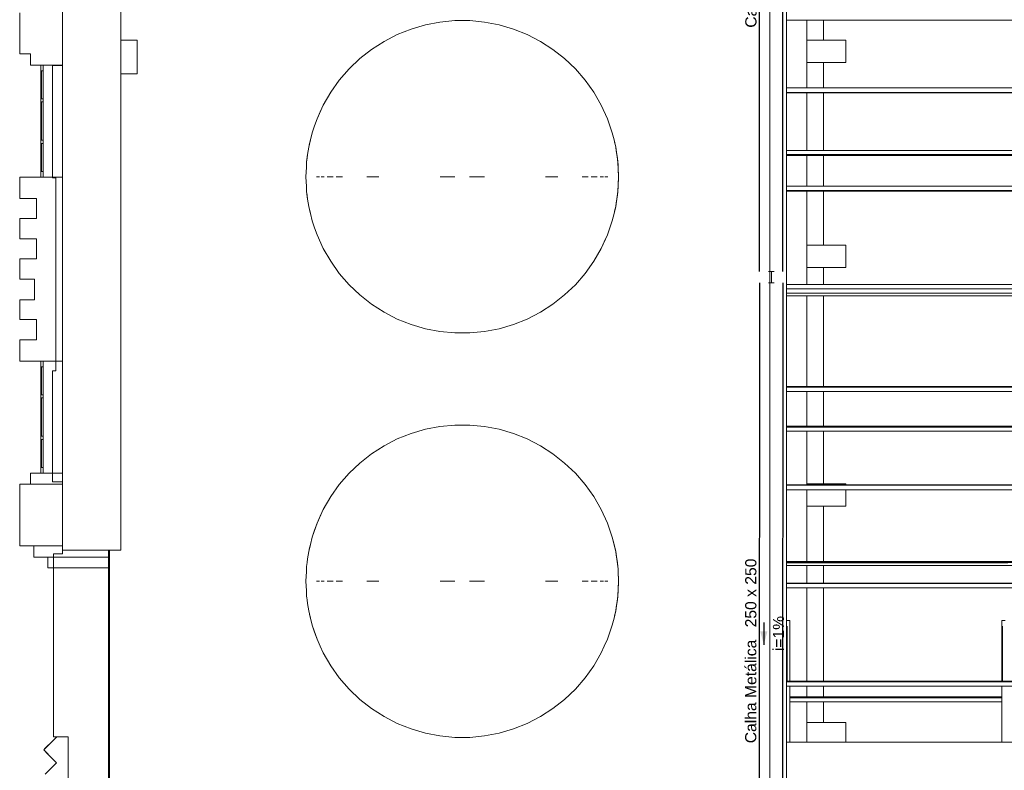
# Model space of a CAD drawing. Header units: millimetres. Extents: x -261 to 187, y -214 to 106.
# Tile 8 of 256: x -218.54 to -209.75, y -207.27 to -200.58. Entities that reach past the tile are written whole.
import ezdxf

# ---------------------------------------------------------------- set-up
doc = ezdxf.new("R2010")
doc.units = ezdxf.units.MM
doc.header["$LTSCALE"] = 0.005
doc.header["$MEASUREMENT"] = 0
doc.linetypes.add('NULL', pattern=[0])
for name, color, linetype, lineweight in [('AP-Condutos', 4, 'Continuous', 25), ('AP-Conexões', 9, 'Continuous', 18), ('AP-Sentido conduto', 9, 'Continuous', 30), ('AP-Textos conduto', 7, 'Continuous', 9), ('IFC-Cobertura-Contorno', 253, 'Continuous', 5), ('IFC-Elemento construtivo genérico-Contorno', 9, 'Continuous', 5), ('IFC-Elemento terminal-Contorno', 9, 'Continuous', 5), ('IFC-Laje-Contorno', 9, 'Continuous', 5), ('IFC-Parede-Contorno', 9, 'Continuous', 5), ('IFC-Pilar-Contorno', 9, 'Continuous', 5), ('IFC-Viga-Contorno', 9, 'Continuous', 5)]:
    doc.layers.add(name, color=color, linetype=linetype, lineweight=lineweight)
doc.styles.add('Arial', font='arial.ttf')

msp = doc.modelspace()

# ---------------------------------------------------------------- hatches: boundary and pattern name
at = {"layer": 'AP-Sentido conduto', "linetype": 'Continuous'}
msp.add_hatch(color=7, dxfattribs=at).paths.add_polyline_path([(-211.8988, -206.1534), (-211.8664, -206.0326), (-211.9311, -206.0326)])

# ---------------------------------------------------------------- linework, layer by layer
at = {"layer": 'AP-Condutos'}
for p, q in [((-211.9376, -202.824), (-211.9376, -196.6853)), ((-211.7295, -202.824), (-211.7295, -196.6853)), ((-211.9376, -202.924), (-211.9399, -209.1756)), ((-211.7295, -202.924), (-211.7318, -209.175))]:
    msp.add_line(p, q, dxfattribs=at)
at = {"layer": 'AP-Conexões'}
for p, q in [((-211.8562, -202.824), (-211.8062, -202.824)), ((-211.8312, -202.874), (-211.8312, -202.824)), ((-211.8062, -202.924), (-211.8562, -202.924)), ((-211.8312, -202.874), (-211.8312, -202.924))]:
    msp.add_line(p, q, dxfattribs=at)
at = {"layer": 'AP-Sentido conduto'}
msp.add_lwpolyline([(-211.8987, -205.9534), (-211.8988, -206.1534)], dxfattribs=at)
at = {"layer": 'IFC-Cobertura-Contorno', "lineweight": 5}
for p, q in [((-211.6963, -200.5808), (-188.6172, -200.5808)), ((-211.6963, -201.1857), (-188.6172, -201.1857)), ((-211.6963, -201.2255), (-211.6963, -201.1857)), ((-211.6963, -201.2255), (-188.6172, -201.2255)), ((-211.6963, -201.2295), (-211.6963, -201.2255)), ((-211.6963, -201.2295), (-188.6172, -201.2295)), ((-211.6963, -201.7793), (-211.6963, -201.7445)), ((-211.6963, -201.7445), (-188.6172, -201.7445)), ((-211.6963, -201.7793), (-188.6172, -201.7793)), ((-211.6963, -201.7883), (-211.6963, -201.7793)), ((-211.6963, -201.7883), (-188.6172, -201.7883)), ((-211.6963, -202.062), (-188.6172, -202.062)), ((-211.6963, -202.1018), (-211.6963, -202.062)), ((-211.6963, -202.1018), (-188.6172, -202.1018)), ((-211.6963, -202.1058), (-211.6963, -202.1018)), ((-211.6963, -202.1058), (-188.6172, -202.1058)), ((-211.6963, -202.9383), (-188.6172, -202.9383)), ((-211.6963, -202.9781), (-211.6963, -202.9383)), ((-211.6963, -202.9781), (-188.6172, -202.9781)), ((-211.6963, -203.0179), (-211.6963, -202.9781)), ((-211.6963, -203.0395), (-211.6963, -203.0179)), ((-211.6963, -203.0179), (-188.6172, -203.0179)), ((-211.6963, -203.0395), (-188.6172, -203.0395)), ((-211.6963, -203.8505), (-188.6172, -203.8505)), ((-211.6963, -203.8545), (-211.6963, -203.8505)), ((-211.6963, -203.8545), (-188.6172, -203.8545)), ((-211.6963, -203.8943), (-211.6963, -203.8545)), ((-211.6963, -203.8943), (-188.6172, -203.8943)), ((-211.6963, -204.2121), (-211.6963, -204.2032)), ((-211.6963, -204.2032), (-188.6172, -204.2032)), ((-211.6963, -204.2121), (-188.6172, -204.2121)), ((-211.6963, -204.2469), (-211.6963, -204.2121)), ((-211.6963, -204.2469), (-188.6172, -204.2469)), ((-211.6963, -204.7268), (-188.6172, -204.7268)), ((-211.6963, -204.7308), (-211.6963, -204.7268)), ((-211.6963, -204.7308), (-188.6172, -204.7308)), ((-211.6963, -204.7706), (-211.6963, -204.7308)), ((-211.6963, -204.7706), (-188.6172, -204.7706)), ((-211.6963, -205.4106), (-188.6172, -205.4106)), ((-211.6963, -205.4183), (-208.5306, -205.4183)), ((-211.6963, -205.4234), (-209.7218, -205.4234)), ((-211.6963, -205.4459), (-188.6172, -205.4459)), ((-211.6963, -205.6031), (-188.6172, -205.6031)), ((-211.6963, -205.6071), (-211.6963, -205.6031)), ((-211.6963, -205.6071), (-188.6172, -205.6071)), ((-211.6963, -205.6469), (-211.6963, -205.6071)), ((-211.6963, -205.6469), (-188.6172, -205.6469)), ((-211.6963, -205.9383), (-211.6819, -205.9383)), ((-211.6913, -206.2563), (-211.6913, -205.9886)), ((-211.6819, -205.9383), (-211.6663, -205.9383)), ((-211.6663, -205.9627), (-211.6663, -205.9383)), ((-211.6663, -205.9886), (-211.6663, -205.9627)), ((-211.6663, -206.4795), (-211.6663, -205.9886)), ((-209.7756, -205.9383), (-209.7611, -205.9383)), ((-209.7756, -206.2225), (-209.7756, -205.9383)), ((-209.7706, -206.2252), (-209.7706, -205.9886)), ((-209.7611, -205.9383), (-209.7456, -205.9383)), ((-211.6913, -206.4795), (-211.6913, -206.1585)), ((-209.7706, -206.4795), (-209.7706, -206.1585)), ((-211.6913, -206.4795), (-211.6913, -206.2563)), ((-209.7756, -206.4795), (-209.7756, -206.2225)), ((-209.7706, -206.4795), (-209.7706, -206.2252)), ((-211.6963, -206.4795), (-188.6172, -206.4795)), ((-211.6963, -206.4835), (-211.6963, -206.4795)), ((-211.6963, -206.4835), (-188.6172, -206.4835)), ((-211.6963, -206.5233), (-211.6963, -206.4835)), ((-211.6963, -206.5233), (-188.6172, -206.5233)), ((-211.6663, -206.8265), (-211.6663, -206.5233)), ((-211.6663, -206.5413), (-211.6663, -206.5233)), ((-209.7756, -206.5413), (-209.7756, -206.5233)), ((-211.6663, -207.0219), (-211.6663, -206.5413)), ((-209.7756, -207.0219), (-209.7756, -206.5413)), ((-211.6663, -206.618), (-209.7756, -206.618)), ((-211.6663, -206.627), (-209.7756, -206.627)), ((-211.6663, -206.6618), (-209.7756, -206.6618)), ((-211.6963, -207.0219), (-196.8407, -207.0219))]:
    msp.add_line(p, q, dxfattribs=at)
at = {"layer": 'IFC-Elemento construtivo genérico-Contorno', "lineweight": 5}
for p, q in [((-218.3495, -200.9818), (-218.3495, -201.0177)), ((-218.3495, -200.9818), (-218.3495, -201.0044)), ((-218.3375, -200.9818), (-218.3295, -200.9818)), ((-218.3346, -200.9818), (-218.3295, -200.9818)), ((-218.3295, -200.9818), (-218.3295, -201.0177)), ((-218.3295, -200.9818), (-218.3295, -201.0044)), ((-218.3495, -201.0044), (-218.3495, -201.0245)), ((-218.3495, -201.0177), (-218.3495, -201.0318)), ((-218.3495, -201.0245), (-218.3495, -201.0318)), ((-218.3495, -201.2818), (-218.3495, -201.0318)), ((-218.3495, -201.0318), (-218.3445, -201.0318)), ((-218.3445, -201.0318), (-218.3295, -201.0318)), ((-218.3445, -201.2818), (-218.3445, -201.0318)), ((-218.3445, -201.0318), (-218.3295, -201.0318)), ((-218.3445, -201.0318), (-218.3295, -201.0318)), ((-218.3295, -201.0044), (-218.3295, -201.0245)), ((-218.3295, -201.0177), (-218.3295, -201.0318)), ((-218.3295, -201.0245), (-218.3295, -201.0318)), ((-218.3295, -201.2818), (-218.3295, -201.0318)), ((-218.3495, -201.2818), (-218.3295, -201.2818)), ((-218.3495, -201.2818), (-218.3445, -201.2818)), ((-218.3495, -201.2988), (-218.3495, -201.2818)), ((-218.3495, -201.2887), (-218.3495, -201.2818)), ((-218.3495, -201.2818), (-218.332, -201.2818)), ((-218.3495, -201.2895), (-218.3495, -201.2887)), ((-218.3495, -201.2916), (-218.3495, -201.2895)), ((-218.3495, -201.3106), (-218.3495, -201.2916)), ((-218.3495, -201.6506), (-218.3495, -201.3106)), ((-218.3495, -201.3106), (-218.3445, -201.3106)), ((-218.3445, -201.3106), (-218.3295, -201.3106)), ((-218.3445, -201.6506), (-218.3445, -201.3106)), ((-218.3445, -201.3106), (-218.3295, -201.3106)), ((-218.3445, -201.3106), (-218.3363, -201.3106)), ((-218.3363, -201.3106), (-218.3295, -201.3106)), ((-218.332, -201.2818), (-218.3295, -201.2818)), ((-218.3295, -201.2887), (-218.3295, -201.2818)), ((-218.3295, -201.2988), (-218.3295, -201.2818)), ((-218.3295, -201.2895), (-218.3295, -201.2887)), ((-218.3295, -201.2916), (-218.3295, -201.2895)), ((-218.3295, -201.3106), (-218.3295, -201.2916)), ((-218.3295, -201.6506), (-218.3295, -201.3106)), ((-218.3295, -201.6506), (-218.3295, -201.3106)), ((-218.3495, -201.6506), (-218.3445, -201.6506)), ((-218.3495, -201.6712), (-218.3495, -201.6506)), ((-218.3495, -201.6506), (-218.3428, -201.6506)), ((-218.3495, -201.6818), (-218.3495, -201.6634)), ((-218.3495, -201.6735), (-218.3495, -201.6712)), ((-218.3495, -201.6744), (-218.3495, -201.6735)), ((-218.3495, -201.6818), (-218.3495, -201.6744)), ((-218.3495, -201.9318), (-218.3495, -201.6818)), ((-218.3495, -201.6818), (-218.3445, -201.6818)), ((-218.3445, -201.6506), (-218.3295, -201.6506)), ((-218.3445, -201.6818), (-218.3295, -201.6818)), ((-218.3445, -201.9318), (-218.3445, -201.6818)), ((-218.3445, -201.6818), (-218.3295, -201.6818)), ((-218.3445, -201.6818), (-218.3295, -201.6818)), ((-218.3428, -201.6506), (-218.3295, -201.6506)), ((-218.3295, -201.6712), (-218.3295, -201.6506)), ((-218.3295, -201.6818), (-218.3295, -201.6634)), ((-218.3295, -201.6735), (-218.3295, -201.6712)), ((-218.3295, -201.6744), (-218.3295, -201.6735)), ((-218.3295, -201.6818), (-218.3295, -201.6744)), ((-218.3295, -201.9318), (-218.3295, -201.6818)), ((-218.3295, -201.9318), (-218.3295, -201.6818)), ((-218.3495, -201.9318), (-218.3295, -201.9318)), ((-218.3495, -201.9318), (-218.3445, -201.9318)), ((-218.3495, -201.9441), (-218.3495, -201.9318)), ((-218.3495, -201.9318), (-218.332, -201.9318)), ((-218.3495, -201.9818), (-218.3495, -201.9418)), ((-218.3495, -201.9566), (-218.3495, -201.9441)), ((-218.3495, -201.9566), (-218.3495, -201.9441)), ((-218.3495, -201.9818), (-218.3495, -201.9566)), ((-218.332, -201.9318), (-218.3295, -201.9318)), ((-218.3295, -201.948), (-218.3295, -201.9318)), ((-218.3295, -201.9533), (-218.3295, -201.9365)), ((-218.3295, -201.9533), (-218.3295, -201.948)), ((-218.3295, -201.9818), (-218.3295, -201.9516)), ((-218.3295, -201.9818), (-218.3295, -201.9533)), ((-218.3495, -201.9818), (-218.3422, -201.9818)), ((-218.3495, -203.6226), (-218.3495, -203.6584)), ((-218.3495, -203.6226), (-218.3495, -203.6452)), ((-218.3495, -203.6226), (-218.3375, -203.6226)), ((-218.3495, -203.6226), (-218.342, -203.6226)), ((-218.342, -203.6226), (-218.3346, -203.6226)), ((-218.3375, -203.6226), (-218.3295, -203.6226)), ((-218.3346, -203.6226), (-218.3295, -203.6226)), ((-218.3295, -203.6226), (-218.3295, -203.6584)), ((-218.3295, -203.6226), (-218.3295, -203.6452)), ((-218.3495, -203.6452), (-218.3495, -203.6653)), ((-218.3495, -203.6584), (-218.3495, -203.6726)), ((-218.3495, -203.6653), (-218.3495, -203.6726)), ((-218.3495, -203.9226), (-218.3495, -203.6726)), ((-218.3495, -203.6726), (-218.3445, -203.6726)), ((-218.3445, -203.6726), (-218.3295, -203.6726)), ((-218.3445, -203.9226), (-218.3445, -203.6726)), ((-218.3445, -203.6726), (-218.3295, -203.6726)), ((-218.3445, -203.6726), (-218.3295, -203.6726)), ((-218.3295, -203.6452), (-218.3295, -203.6653)), ((-218.3295, -203.6584), (-218.3295, -203.6726)), ((-218.3295, -203.6653), (-218.3295, -203.6726)), ((-218.3295, -203.9226), (-218.3295, -203.6726)), ((-218.3495, -203.9226), (-218.3295, -203.9226)), ((-218.3495, -203.9226), (-218.3445, -203.9226)), ((-218.3495, -203.9396), (-218.3495, -203.9226)), ((-218.3495, -203.9294), (-218.3495, -203.9226)), ((-218.3495, -203.9226), (-218.332, -203.9226)), ((-218.3495, -203.9302), (-218.3495, -203.9294)), ((-218.3495, -203.9324), (-218.3495, -203.9302)), ((-218.3495, -203.9514), (-218.3495, -203.9324)), ((-218.3495, -204.2914), (-218.3495, -203.9514)), ((-218.3495, -203.9514), (-218.3445, -203.9514)), ((-218.3445, -203.9514), (-218.3295, -203.9514)), ((-218.3445, -204.2914), (-218.3445, -203.9514)), ((-218.3445, -203.9514), (-218.3295, -203.9514)), ((-218.3445, -203.9514), (-218.3363, -203.9514)), ((-218.3363, -203.9514), (-218.3295, -203.9514)), ((-218.332, -203.9226), (-218.3295, -203.9226)), ((-218.3295, -203.9294), (-218.3295, -203.9226)), ((-218.3295, -203.9396), (-218.3295, -203.9226)), ((-218.3295, -203.9302), (-218.3295, -203.9294)), ((-218.3295, -203.9324), (-218.3295, -203.9302)), ((-218.3295, -203.9514), (-218.3295, -203.9324)), ((-218.3295, -204.2914), (-218.3295, -203.9514)), ((-218.3295, -204.2914), (-218.3295, -203.9514)), ((-218.3495, -204.2914), (-218.3445, -204.2914)), ((-218.3495, -204.312), (-218.3495, -204.2914)), ((-218.3495, -204.3226), (-218.3495, -204.3041)), ((-218.3495, -204.3143), (-218.3495, -204.312)), ((-218.3495, -204.3151), (-218.3495, -204.3143)), ((-218.3495, -204.3226), (-218.3495, -204.3151)), ((-218.3495, -204.5726), (-218.3495, -204.3226)), ((-218.3495, -204.3226), (-218.3445, -204.3226)), ((-218.3445, -204.2914), (-218.3295, -204.2914)), ((-218.3445, -204.2914), (-218.3428, -204.2914)), ((-218.3445, -204.3226), (-218.3295, -204.3226)), ((-218.3445, -204.5726), (-218.3445, -204.3226)), ((-218.3445, -204.3226), (-218.3295, -204.3226)), ((-218.3445, -204.3226), (-218.3295, -204.3226)), ((-218.3428, -204.2914), (-218.3295, -204.2914)), ((-218.3295, -204.312), (-218.3295, -204.2914)), ((-218.3295, -204.3226), (-218.3295, -204.3041)), ((-218.3295, -204.3143), (-218.3295, -204.312)), ((-218.3295, -204.3151), (-218.3295, -204.3143)), ((-218.3295, -204.3226), (-218.3295, -204.3151)), ((-218.3295, -204.5726), (-218.3295, -204.3226)), ((-218.3295, -204.5726), (-218.3295, -204.3226)), ((-218.3495, -204.5726), (-218.3295, -204.5726)), ((-218.3495, -204.5726), (-218.3445, -204.5726)), ((-218.3495, -204.5848), (-218.3495, -204.5726)), ((-218.3495, -204.5726), (-218.332, -204.5726)), ((-218.3495, -204.6222), (-218.3495, -204.5826)), ((-218.3495, -204.5973), (-218.3495, -204.5848)), ((-218.3495, -204.5973), (-218.3495, -204.5848)), ((-218.332, -204.5726), (-218.3295, -204.5726)), ((-218.3295, -204.5887), (-218.3295, -204.5726)), ((-218.3295, -204.594), (-218.3295, -204.5773)), ((-218.3295, -204.594), (-218.3295, -204.5887)), ((-218.3295, -204.6222), (-218.3295, -204.5924)), ((-218.3295, -204.6226), (-218.3295, -204.594)), ((-218.3495, -204.6226), (-218.3495, -204.5973)), ((-218.3495, -204.6226), (-218.3422, -204.6226)), ((-218.3422, -204.6226), (-218.3371, -204.6226)), ((-218.3371, -204.6226), (-218.3295, -204.6226)), ((-218.3101, -207.077), (-218.2428, -207.0098)), ((-218.2909, -207.0579), (-218.2428, -207.0098)), ((-218.2428, -207.0098), (-218.2078, -206.9747)), ((-218.2078, -206.9747), (-218.1955, -206.9747)), ((-218.136, -206.9747), (-218.105, -206.9747)), ((-218.324, -207.091), (-218.2909, -207.0579)), ((-218.324, -207.091), (-218.3101, -207.077)), ((-218.324, -207.091), (-218.2419, -207.1731)), ((-218.324, -207.091), (-218.2894, -207.1256)), ((-218.2894, -207.1256), (-218.223, -207.192)), ((-218.2438, -207.2403), (-218.2092, -207.2057)), ((-218.2419, -207.1731), (-218.2092, -207.2057)), ((-218.223, -207.192), (-218.2092, -207.2057)), ((-218.3102, -207.3067), (-218.2438, -207.2403))]:
    msp.add_line(p, q, dxfattribs=at)
at = {"layer": 'IFC-Elemento terminal-Contorno', "lineweight": 5}
for p, q in [((-215.0459, -200.6602), (-214.9186, -200.6227)), ((-214.9186, -200.6227), (-214.7882, -200.5976)), ((-214.7882, -200.5976), (-214.6561, -200.585)), ((-214.6561, -200.585), (-214.5233, -200.585)), ((-214.5233, -200.585), (-214.3912, -200.5976)), ((-214.3912, -200.5976), (-214.2608, -200.6227)), ((-214.2608, -200.6227), (-214.1334, -200.6602)), ((-215.2872, -200.7703), (-215.1692, -200.7095)), ((-215.1692, -200.7095), (-215.0459, -200.6602)), ((-214.1334, -200.6602), (-214.0102, -200.7095)), ((-214.0102, -200.7095), (-213.8922, -200.7703)), ((-215.3989, -200.8421), (-215.2872, -200.7703)), ((-213.8922, -200.7703), (-213.7805, -200.8421)), ((-215.5032, -200.9242), (-215.3989, -200.8421)), ((-213.7805, -200.8421), (-213.6761, -200.9242)), ((-215.5993, -201.0158), (-215.5032, -200.9242)), ((-213.6761, -200.9242), (-213.5801, -201.0158)), ((-215.6862, -201.1161), (-215.5993, -201.0158)), ((-213.5801, -201.0158), (-213.4931, -201.1161)), ((-215.7632, -201.2242), (-215.6862, -201.1161)), ((-213.4931, -201.1161), (-213.4161, -201.2242)), ((-215.8296, -201.3392), (-215.7632, -201.2242)), ((-213.4161, -201.2242), (-213.3498, -201.3392)), ((-215.8848, -201.46), (-215.8296, -201.3392)), ((-215.8572, -201.3996), (-215.8296, -201.3392)), ((-213.3498, -201.3392), (-213.2946, -201.46)), ((-215.8848, -201.46), (-215.8572, -201.3996)), ((-215.9065, -201.5227), (-215.8848, -201.46)), ((-213.2946, -201.46), (-213.2729, -201.5227)), ((-215.9438, -201.6499), (-215.9282, -201.5854)), ((-215.9282, -201.5854), (-215.9065, -201.5227)), ((-213.2729, -201.5227), (-213.2512, -201.5854)), ((-213.2512, -201.5854), (-213.2355, -201.6499)), ((-215.9595, -201.7144), (-215.9438, -201.6499)), ((-215.9595, -201.7144), (-215.9516, -201.6822)), ((-215.9516, -201.6822), (-215.9438, -201.6499)), ((-213.2355, -201.6499), (-213.2199, -201.7144)), ((-213.2355, -201.6499), (-213.2277, -201.6822)), ((-215.9784, -201.8458), (-215.9689, -201.7801)), ((-215.9736, -201.813), (-215.9689, -201.7801)), ((-215.9689, -201.7801), (-215.9595, -201.7144)), ((-215.9689, -201.7801), (-215.9642, -201.7473)), ((-215.9642, -201.7473), (-215.9595, -201.7144)), ((-213.2199, -201.7144), (-213.2152, -201.7473)), ((-213.2199, -201.7144), (-213.2104, -201.7801)), ((-213.2199, -201.7144), (-213.201, -201.8458)), ((-213.2152, -201.7473), (-213.2104, -201.7801)), ((-213.2104, -201.7801), (-213.2057, -201.813)), ((-215.9806, -201.8929), (-215.9784, -201.8458)), ((-215.9806, -201.8929), (-215.9795, -201.8693)), ((-215.9784, -201.8458), (-215.976, -201.8294)), ((-215.976, -201.8294), (-215.9736, -201.813)), ((-213.2057, -201.813), (-213.2034, -201.8294)), ((-213.2057, -201.813), (-213.201, -201.8458)), ((-213.2034, -201.8294), (-213.201, -201.8458)), ((-213.201, -201.8458), (-213.1999, -201.8693)), ((-213.201, -201.8458), (-213.1947, -201.9784)), ((-213.1999, -201.8693), (-213.1988, -201.8929)), ((-215.9847, -201.9784), (-215.9806, -201.8929)), ((-213.1988, -201.8929), (-213.1947, -201.9784)), ((-215.9847, -201.9784), (-215.9806, -202.064)), ((-215.8896, -201.9784), (-215.8625, -201.9784)), ((-215.876, -201.9784), (-215.8625, -201.9784)), ((-215.8489, -201.9784), (-215.8217, -201.9784)), ((-215.8353, -201.9784), (-215.8217, -201.9784)), ((-215.7945, -201.9784), (-215.7402, -201.9784)), ((-215.7674, -201.9784), (-215.7402, -201.9784)), ((-215.7131, -201.9784), (-215.6587, -201.9784)), ((-215.4414, -201.9784), (-215.3328, -201.9784)), ((-215.3871, -201.9784), (-215.3328, -201.9784)), ((-214.7869, -201.9784), (-214.6554, -201.9784)), ((-214.7211, -201.9784), (-214.6554, -201.9784)), ((-214.524, -201.9784), (-214.4582, -201.9784)), ((-214.524, -201.9784), (-214.3925, -201.9784)), ((-213.8466, -201.9784), (-213.7379, -201.9784)), ((-213.8466, -201.9784), (-213.7922, -201.9784)), ((-213.5206, -201.9784), (-213.4663, -201.9784)), ((-213.4391, -201.9784), (-213.412, -201.9784)), ((-213.4391, -201.9784), (-213.3848, -201.9784)), ((-213.3577, -201.9784), (-213.3305, -201.9784)), ((-213.3577, -201.9784), (-213.3441, -201.9784)), ((-213.3169, -201.9784), (-213.3033, -201.9784)), ((-213.3169, -201.9784), (-213.2897, -201.9784)), ((-213.201, -202.111), (-213.1947, -201.9784)), ((-213.1988, -202.064), (-213.1947, -201.9784)), ((-215.9806, -202.064), (-215.9784, -202.111)), ((-215.9806, -202.064), (-215.9795, -202.0875)), ((-215.9784, -202.111), (-215.976, -202.1275)), ((-215.9784, -202.111), (-215.9689, -202.1767)), ((-215.976, -202.1275), (-215.9736, -202.1439)), ((-213.2199, -202.2424), (-213.201, -202.111)), ((-213.2057, -202.1439), (-213.201, -202.111)), ((-213.2057, -202.1439), (-213.2034, -202.1275)), ((-213.2034, -202.1275), (-213.201, -202.111)), ((-213.201, -202.111), (-213.1988, -202.064)), ((-215.9736, -202.1439), (-215.9689, -202.1767)), ((-215.9689, -202.1767), (-215.9642, -202.2096)), ((-215.9689, -202.1767), (-215.9595, -202.2424)), ((-215.9642, -202.2096), (-215.9595, -202.2424)), ((-213.2199, -202.2424), (-213.2104, -202.1767)), ((-213.2199, -202.2424), (-213.2152, -202.2096)), ((-213.2152, -202.2096), (-213.2104, -202.1767)), ((-213.2104, -202.1767), (-213.2057, -202.1439)), ((-215.9595, -202.2424), (-215.9438, -202.3069)), ((-215.9516, -202.2747), (-215.9438, -202.3069)), ((-215.9438, -202.3069), (-215.9282, -202.3714)), ((-213.2512, -202.3714), (-213.2355, -202.3069)), ((-213.2355, -202.3069), (-213.2199, -202.2424)), ((-213.2355, -202.3069), (-213.2277, -202.2747)), ((-213.2277, -202.2747), (-213.2199, -202.2424)), ((-215.9282, -202.3714), (-215.9065, -202.4342)), ((-213.2729, -202.4342), (-213.2512, -202.3714)), ((-215.9065, -202.4342), (-215.8848, -202.4969)), ((-213.2946, -202.4969), (-213.2729, -202.4342)), ((-215.8848, -202.4969), (-215.8296, -202.6177)), ((-213.3498, -202.6177), (-213.2946, -202.4969)), ((-213.3498, -202.6177), (-213.3222, -202.5573)), ((-213.3222, -202.5573), (-213.2946, -202.4969)), ((-215.8296, -202.6177), (-215.7632, -202.7326)), ((-213.4161, -202.7326), (-213.3498, -202.6177)), ((-215.7632, -202.7326), (-215.6862, -202.8408)), ((-213.4931, -202.8408), (-213.4161, -202.7326)), ((-215.6862, -202.8408), (-215.5993, -202.9411)), ((-213.5801, -202.9411), (-213.4931, -202.8408)), ((-215.5993, -202.9411), (-215.5032, -203.0327)), ((-213.6761, -203.0327), (-213.5801, -202.9411)), ((-215.5032, -203.0327), (-215.3989, -203.1148)), ((-213.7805, -203.1148), (-213.6761, -203.0327)), ((-215.3989, -203.1148), (-215.2872, -203.1865)), ((-215.2872, -203.1865), (-215.1692, -203.2474)), ((-214.0102, -203.2474), (-213.8922, -203.1865)), ((-213.8922, -203.1865), (-213.7805, -203.1148)), ((-215.1692, -203.2474), (-215.0459, -203.2967)), ((-214.1334, -203.2967), (-214.0102, -203.2474)), ((-215.0459, -203.2967), (-214.9186, -203.3341)), ((-214.9186, -203.3341), (-214.7882, -203.3592)), ((-214.7882, -203.3592), (-214.6561, -203.3718)), ((-214.5233, -203.3718), (-214.3912, -203.3592)), ((-214.3912, -203.3592), (-214.2608, -203.3341)), ((-214.2608, -203.3341), (-214.1334, -203.2967)), ((-214.6561, -203.3718), (-214.5233, -203.3718)), ((-215.0459, -204.2681), (-214.9186, -204.2307)), ((-214.9186, -204.2307), (-214.7882, -204.2056)), ((-214.7882, -204.2056), (-214.6561, -204.193)), ((-214.6561, -204.193), (-214.5233, -204.193)), ((-214.5233, -204.193), (-214.3912, -204.2056)), ((-214.3912, -204.2056), (-214.2608, -204.2307)), ((-214.2608, -204.2307), (-214.1334, -204.2681)), ((-215.2872, -204.3783), (-215.1692, -204.3175)), ((-215.1692, -204.3175), (-215.0459, -204.2681)), ((-214.1334, -204.2681), (-214.0102, -204.3175)), ((-214.0102, -204.3175), (-213.8922, -204.3783)), ((-215.3989, -204.4501), (-215.2872, -204.3783)), ((-213.8922, -204.3783), (-213.7805, -204.4501)), ((-215.5032, -204.5321), (-215.3989, -204.4501)), ((-213.7805, -204.4501), (-213.6761, -204.5321)), ((-215.5993, -204.6237), (-215.5032, -204.5321)), ((-213.6761, -204.5321), (-213.5801, -204.6237)), ((-215.6862, -204.7241), (-215.5993, -204.6237)), ((-213.5801, -204.6237), (-213.4931, -204.7241)), ((-215.7632, -204.8322), (-215.6862, -204.7241)), ((-213.4931, -204.7241), (-213.4161, -204.8322)), ((-215.8296, -204.9472), (-215.7632, -204.8322)), ((-213.4161, -204.8322), (-213.3498, -204.9472)), ((-215.8848, -205.0679), (-215.8296, -204.9472)), ((-215.8848, -205.0679), (-215.8572, -205.0075)), ((-215.8572, -205.0075), (-215.8296, -204.9472)), ((-213.3498, -204.9472), (-213.2946, -205.0679)), ((-215.9282, -205.1934), (-215.8848, -205.0679)), ((-215.9065, -205.1306), (-215.8848, -205.0679)), ((-213.2946, -205.0679), (-213.2729, -205.1306)), ((-213.2946, -205.0679), (-213.2512, -205.1934)), ((-215.9438, -205.2579), (-215.9282, -205.1934)), ((-215.9282, -205.1934), (-215.9065, -205.1306)), ((-213.2729, -205.1306), (-213.2512, -205.1934)), ((-213.2512, -205.1934), (-213.2355, -205.2579)), ((-213.2512, -205.1934), (-213.2199, -205.3224)), ((-215.9595, -205.3224), (-215.9438, -205.2579)), ((-215.9595, -205.3224), (-215.9516, -205.2901)), ((-215.9516, -205.2901), (-215.9438, -205.2579)), ((-213.2355, -205.2579), (-213.2199, -205.3224)), ((-215.9689, -205.3881), (-215.9595, -205.3224)), ((-215.9689, -205.3881), (-215.9642, -205.3552)), ((-215.9642, -205.3552), (-215.9595, -205.3224)), ((-213.2199, -205.3224), (-213.2152, -205.3552)), ((-213.2199, -205.3224), (-213.2104, -205.3881)), ((-213.2199, -205.3224), (-213.201, -205.4538)), ((-213.2152, -205.3552), (-213.2104, -205.3881)), ((-215.9806, -205.5008), (-215.9784, -205.4538)), ((-215.9784, -205.4538), (-215.976, -205.4374)), ((-215.976, -205.4374), (-215.9736, -205.4209)), ((-215.9736, -205.4209), (-215.9689, -205.3881)), ((-213.2104, -205.3881), (-213.2057, -205.4209)), ((-213.2057, -205.4209), (-213.201, -205.4538)), ((-213.201, -205.4538), (-213.1999, -205.4773)), ((-215.9847, -205.5864), (-215.9806, -205.5008)), ((-215.9806, -205.5008), (-215.9795, -205.4773)), ((-213.1999, -205.4773), (-213.1988, -205.5008)), ((-213.1993, -205.4898), (-213.1947, -205.5864)), ((-213.1988, -205.5008), (-213.1947, -205.5864)), ((-215.9847, -205.5864), (-215.9806, -205.6719)), ((-215.8896, -205.5864), (-215.8625, -205.5864)), ((-215.876, -205.5864), (-215.8625, -205.5864)), ((-215.8489, -205.5864), (-215.8217, -205.5864)), ((-215.8353, -205.5864), (-215.8217, -205.5864)), ((-215.7945, -205.5864), (-215.7402, -205.5864)), ((-215.7674, -205.5864), (-215.7402, -205.5864)), ((-215.7131, -205.5864), (-215.6587, -205.5864)), ((-215.4414, -205.5864), (-215.3328, -205.5864)), ((-215.3871, -205.5864), (-215.3328, -205.5864)), ((-214.7869, -205.5864), (-214.6554, -205.5864)), ((-214.7211, -205.5864), (-214.6554, -205.5864)), ((-214.524, -205.5864), (-214.4582, -205.5864)), ((-214.524, -205.5864), (-214.3925, -205.5864)), ((-213.8466, -205.5864), (-213.7379, -205.5864)), ((-213.8466, -205.5864), (-213.7922, -205.5864)), ((-213.5206, -205.5864), (-213.4663, -205.5864)), ((-213.4391, -205.5864), (-213.412, -205.5864)), ((-213.4391, -205.5864), (-213.3848, -205.5864)), ((-213.3577, -205.5864), (-213.3305, -205.5864)), ((-213.3577, -205.5864), (-213.3441, -205.5864)), ((-213.3169, -205.5864), (-213.3033, -205.5864)), ((-213.3169, -205.5864), (-213.2897, -205.5864)), ((-213.201, -205.719), (-213.1947, -205.5864)), ((-213.1988, -205.6719), (-213.1947, -205.5864)), ((-215.9806, -205.6719), (-215.9784, -205.719)), ((-215.9806, -205.6719), (-215.9795, -205.6955)), ((-215.9784, -205.719), (-215.976, -205.7354)), ((-215.976, -205.7354), (-215.9736, -205.7518)), ((-213.2199, -205.8504), (-213.201, -205.719)), ((-213.2057, -205.7518), (-213.201, -205.719)), ((-213.201, -205.719), (-213.1988, -205.6719)), ((-215.9736, -205.7518), (-215.9689, -205.7847)), ((-215.9689, -205.7847), (-215.9642, -205.8175)), ((-215.9689, -205.7847), (-215.9595, -205.8504)), ((-215.9642, -205.8175), (-215.9595, -205.8504)), ((-213.2199, -205.8504), (-213.2104, -205.7847)), ((-213.2199, -205.8504), (-213.2152, -205.8175)), ((-213.2152, -205.8175), (-213.2104, -205.7847)), ((-213.2104, -205.7847), (-213.2057, -205.7518)), ((-215.9595, -205.8504), (-215.9438, -205.9149)), ((-215.9516, -205.8826), (-215.9438, -205.9149)), ((-213.2355, -205.9149), (-213.2199, -205.8504)), ((-213.2355, -205.9149), (-213.2277, -205.8826)), ((-213.2277, -205.8826), (-213.2199, -205.8504)), ((-215.9438, -205.9149), (-215.9282, -205.9794)), ((-215.9282, -205.9794), (-215.9065, -206.0421)), ((-215.9282, -205.9794), (-215.8848, -206.1049)), ((-213.2729, -206.0421), (-213.2512, -205.9794)), ((-213.2512, -205.9794), (-213.2355, -205.9149)), ((-215.9065, -206.0421), (-215.8848, -206.1049)), ((-213.2946, -206.1049), (-213.2729, -206.0421)), ((-215.8848, -206.1049), (-215.8572, -206.1652)), ((-215.8572, -206.1652), (-215.8296, -206.2256)), ((-213.3498, -206.2256), (-213.3222, -206.1652)), ((-213.3222, -206.1652), (-213.2946, -206.1049)), ((-215.8296, -206.2256), (-215.7632, -206.3406)), ((-213.4161, -206.3406), (-213.3498, -206.2256)), ((-215.7632, -206.3406), (-215.6862, -206.4487)), ((-213.4931, -206.4487), (-213.4161, -206.3406)), ((-215.6862, -206.4487), (-215.5993, -206.5491)), ((-213.5801, -206.5491), (-213.4931, -206.4487)), ((-215.5993, -206.5491), (-215.5032, -206.6407)), ((-213.6761, -206.6407), (-213.5801, -206.5491)), ((-215.5032, -206.6407), (-215.3989, -206.7227)), ((-213.7805, -206.7227), (-213.6761, -206.6407)), ((-215.3989, -206.7227), (-215.2872, -206.7945)), ((-213.8922, -206.7945), (-213.7805, -206.7227)), ((-215.2872, -206.7945), (-215.1692, -206.8553)), ((-215.1692, -206.8553), (-215.0459, -206.9047)), ((-214.1334, -206.9047), (-214.0102, -206.8553)), ((-214.0102, -206.8553), (-213.8922, -206.7945)), ((-215.0459, -206.9047), (-214.9186, -206.9421)), ((-214.9186, -206.9421), (-214.7882, -206.9672)), ((-214.3912, -206.9672), (-214.2608, -206.9421)), ((-214.2608, -206.9421), (-214.1334, -206.9047)), ((-214.7882, -206.9672), (-214.6561, -206.9798)), ((-214.6561, -206.9798), (-214.5233, -206.9798)), ((-214.5233, -206.9798), (-214.3912, -206.9672))]:
    msp.add_line(p, q, dxfattribs=at)
at = {"layer": 'IFC-Laje-Contorno', "lineweight": 5}
for p, q in [((-211.5163, -201.1857), (-211.5163, -200.5808)), ((-211.5163, -201.7445), (-211.5163, -201.2295)), ((-211.5163, -202.062), (-211.5163, -201.7883)), ((-211.5163, -202.9383), (-211.5163, -202.1058)), ((-211.5163, -203.8505), (-211.5163, -203.0395)), ((-211.5163, -204.2032), (-211.5163, -203.8943)), ((-211.5163, -204.7268), (-211.5163, -204.2469)), ((-211.5163, -205.4106), (-211.5163, -204.7706)), ((-217.738, -209.4529), (-217.738, -205.3717)), ((-211.5163, -205.6031), (-211.5163, -205.4459)), ((-211.5163, -206.4795), (-211.5163, -205.6469)), ((-211.5163, -206.618), (-211.5163, -206.5233)), ((-211.5163, -207.0219), (-211.5163, -206.6618))]:
    msp.add_line(p, q, dxfattribs=at)
at = {"layer": 'IFC-Parede-Contorno', "lineweight": 5}
for p, q in [((-211.8463, -204.3453), (-211.8463, -196.6885)), ((-218.155, -205.3103), (-218.155, -200.3355)), ((-217.635, -205.3103), (-217.635, -200.3355)), ((-211.6963, -201.1857), (-211.6963, -200.3531)), ((-218.538, -200.6619), (-218.538, -200.5172)), ((-218.538, -200.8825), (-218.538, -200.6619)), ((-218.538, -200.8825), (-218.5115, -200.8825)), ((-218.5115, -200.8825), (-218.4926, -200.8825)), ((-218.4926, -200.8825), (-218.4568, -200.8825)), ((-218.4568, -200.8825), (-218.4504, -200.8825)), ((-218.4504, -200.8825), (-218.4411, -200.8825)), ((-218.4411, -200.9201), (-218.4411, -200.8825)), ((-218.4411, -200.9451), (-218.4411, -200.9201)), ((-218.4411, -200.9818), (-218.4411, -200.9451)), ((-218.4411, -200.9818), (-218.3322, -200.9818)), ((-218.3322, -200.9818), (-218.2581, -200.9818)), ((-218.2581, -200.9818), (-218.155, -200.9818)), ((-218.2467, -200.9843), (-218.2444, -200.9843)), ((-218.2467, -201.5654), (-218.2467, -200.9843)), ((-218.2444, -200.9843), (-218.1914, -200.9843)), ((-218.1914, -200.9843), (-218.1734, -200.9843)), ((-218.1734, -200.9843), (-218.155, -200.9843)), ((-211.6963, -201.7445), (-211.6963, -201.2295)), ((-218.2467, -201.7811), (-218.2467, -201.5654)), ((-218.2467, -201.9888), (-218.2467, -201.7811)), ((-211.6963, -202.062), (-211.6963, -201.7883)), ((-218.538, -201.9818), (-218.519, -201.9818)), ((-218.538, -201.9833), (-218.538, -201.9818)), ((-218.538, -201.9844), (-218.538, -201.9833)), ((-218.538, -202.063), (-218.538, -201.9844)), ((-218.519, -201.9818), (-218.4935, -201.9818)), ((-218.4935, -201.9818), (-218.345, -201.9818)), ((-218.345, -201.9818), (-218.2646, -201.9818)), ((-218.2646, -201.9818), (-218.155, -201.9818)), ((-218.2467, -201.9888), (-218.2444, -201.9888)), ((-218.2444, -201.9888), (-218.2385, -201.9888)), ((-218.2385, -201.9888), (-218.2212, -201.9888)), ((-218.2212, -201.9888), (-218.2167, -201.9888)), ((-218.2167, -202.3269), (-218.2167, -201.9888)), ((-218.538, -202.1217), (-218.538, -202.063)), ((-218.538, -202.1718), (-218.538, -202.1217)), ((-211.6963, -202.9383), (-211.6963, -202.1058)), ((-218.538, -202.1718), (-218.5115, -202.1718)), ((-218.5115, -202.1718), (-218.4935, -202.1718)), ((-218.4935, -202.1718), (-218.4366, -202.1718)), ((-218.4366, -202.1718), (-218.4077, -202.1718)), ((-218.4077, -202.1718), (-218.388, -202.1718)), ((-218.388, -202.2383), (-218.388, -202.1718)), ((-218.388, -202.2836), (-218.388, -202.2383)), ((-218.388, -202.3518), (-218.388, -202.2836)), ((-218.538, -202.3518), (-218.5115, -202.3518)), ((-218.538, -202.4124), (-218.538, -202.3518)), ((-218.5115, -202.3518), (-218.4935, -202.3518)), ((-218.4935, -202.3518), (-218.4366, -202.3518)), ((-218.4366, -202.3518), (-218.4169, -202.3518)), ((-218.4169, -202.3518), (-218.388, -202.3518)), ((-218.2167, -203.3225), (-218.2167, -202.3269)), ((-218.538, -202.4574), (-218.538, -202.4124)), ((-218.538, -202.5318), (-218.538, -202.4574)), ((-218.538, -202.5318), (-218.5115, -202.5318)), ((-218.5115, -202.5318), (-218.4935, -202.5318)), ((-218.4935, -202.5318), (-218.4366, -202.5318)), ((-218.4366, -202.5318), (-218.4169, -202.5318)), ((-218.4169, -202.5318), (-218.388, -202.5318)), ((-218.388, -202.5771), (-218.388, -202.5318)), ((-218.388, -202.6436), (-218.388, -202.5771)), ((-218.388, -202.7118), (-218.388, -202.6436)), ((-218.538, -202.7118), (-218.5115, -202.7118)), ((-218.538, -202.7724), (-218.538, -202.7118)), ((-218.5115, -202.7118), (-218.4935, -202.7118)), ((-218.4935, -202.7118), (-218.4366, -202.7118)), ((-218.4366, -202.7118), (-218.4169, -202.7118)), ((-218.4169, -202.7118), (-218.388, -202.7118)), ((-218.538, -202.8174), (-218.538, -202.7724)), ((-218.538, -202.8918), (-218.538, -202.8174)), ((-218.538, -202.8918), (-218.5115, -202.8918)), ((-218.5115, -202.8918), (-218.4935, -202.8918)), ((-218.4935, -202.8918), (-218.4431, -202.8918)), ((-218.4431, -202.8918), (-218.4277, -202.8918)), ((-218.4277, -202.8918), (-218.405, -202.8918)), ((-218.405, -202.9378), (-218.405, -202.8918)), ((-218.405, -203.0054), (-218.405, -202.9378)), ((-218.405, -203.0748), (-218.405, -203.0054)), ((-218.538, -203.1344), (-218.538, -203.0748)), ((-218.538, -203.0748), (-218.5115, -203.0748)), ((-218.5115, -203.0748), (-218.4935, -203.0748)), ((-218.4935, -203.0748), (-218.4431, -203.0748)), ((-218.4431, -203.0748), (-218.4277, -203.0748)), ((-218.4277, -203.0748), (-218.405, -203.0748)), ((-211.6963, -203.8505), (-211.6963, -203.0395)), ((-218.538, -203.1786), (-218.538, -203.1344)), ((-218.538, -203.2518), (-218.538, -203.1786)), ((-218.538, -203.2518), (-218.5115, -203.2518)), ((-218.5115, -203.2518), (-218.4935, -203.2518)), ((-218.4935, -203.2518), (-218.4366, -203.2518)), ((-218.4366, -203.2518), (-218.4169, -203.2518)), ((-218.4169, -203.2518), (-218.388, -203.2518)), ((-218.388, -203.2971), (-218.388, -203.2518)), ((-218.388, -203.3636), (-218.388, -203.2971)), ((-218.388, -203.4318), (-218.388, -203.3636)), ((-218.2167, -203.7097), (-218.2167, -203.3225)), ((-218.538, -203.4318), (-218.5175, -203.4318)), ((-218.538, -203.4856), (-218.538, -203.4318)), ((-218.5175, -203.4318), (-218.4935, -203.4318)), ((-218.4935, -203.4318), (-218.4366, -203.4318)), ((-218.4366, -203.4318), (-218.4169, -203.4318)), ((-218.4169, -203.4318), (-218.388, -203.4318)), ((-218.538, -203.5316), (-218.538, -203.4856)), ((-218.538, -203.6222), (-218.538, -203.5316)), ((-218.538, -203.6222), (-218.5152, -203.6222)), ((-218.5152, -203.6222), (-218.4997, -203.6222)), ((-218.4997, -203.6222), (-218.3512, -203.6222)), ((-218.3512, -203.6222), (-218.2683, -203.6222)), ((-218.2683, -203.6222), (-218.155, -203.6222)), ((-218.2467, -203.7097), (-218.2444, -203.7097)), ((-218.2467, -203.9223), (-218.2467, -203.7097)), ((-218.2444, -203.7097), (-218.2385, -203.7097)), ((-218.2385, -203.7097), (-218.2212, -203.7097)), ((-218.2212, -203.7097), (-218.2167, -203.7097)), ((-218.2467, -204.495), (-218.2467, -203.9223)), ((-211.6963, -204.2032), (-211.6963, -203.8943)), ((-211.6963, -204.3453), (-211.6963, -204.2469)), ((-211.8463, -207.8988), (-211.8463, -204.3453)), ((-211.6963, -204.7268), (-211.6963, -204.3453)), ((-218.2467, -204.6997), (-218.2467, -204.495)), ((-218.4411, -204.6222), (-218.3294, -204.6222)), ((-218.4411, -204.6585), (-218.4411, -204.6222)), ((-218.4411, -204.6833), (-218.4411, -204.6585)), ((-218.3294, -204.6222), (-218.2552, -204.6222)), ((-218.2552, -204.6222), (-218.155, -204.6222)), ((-218.538, -204.7206), (-218.5152, -204.7206)), ((-218.538, -204.9237), (-218.538, -204.7206)), ((-218.5152, -204.7206), (-218.4997, -204.7206)), ((-218.4997, -204.7206), (-218.354, -204.7206)), ((-218.4411, -204.7205), (-218.4411, -204.6833)), ((-218.4411, -204.7205), (-218.3322, -204.7205)), ((-218.354, -204.7206), (-218.2348, -204.7206)), ((-218.3322, -204.7205), (-218.2581, -204.7205)), ((-218.2581, -204.7205), (-218.155, -204.7205)), ((-218.2467, -204.6997), (-218.2444, -204.6997)), ((-218.2444, -204.6997), (-218.1914, -204.6997)), ((-218.2348, -204.7206), (-218.155, -204.7206)), ((-218.1914, -204.6997), (-218.1734, -204.6997)), ((-218.1734, -204.6997), (-218.155, -204.6997)), ((-211.6963, -205.6031), (-211.6963, -204.7706)), ((-218.538, -205.062), (-218.538, -204.9237)), ((-218.538, -205.2705), (-218.538, -205.062)), ((-218.538, -205.2705), (-218.396, -205.2705)), ((-218.4113, -205.2705), (-218.1556, -205.2705)), ((-218.4113, -205.3079), (-218.4113, -205.2705)), ((-218.396, -205.2705), (-218.2994, -205.2705)), ((-218.2994, -205.2705), (-218.155, -205.2705)), ((-218.1556, -205.2705), (-218.155, -205.2705)), ((-218.4113, -205.3334), (-218.4113, -205.3079)), ((-218.4113, -205.3717), (-218.4113, -205.3334)), ((-218.4113, -205.3717), (-218.1621, -205.3717)), ((-218.288, -205.3718), (-218.1447, -205.3718)), ((-218.288, -205.4202), (-218.288, -205.3718)), ((-218.2367, -205.3412), (-218.2183, -205.3412)), ((-218.2367, -205.6622), (-218.2367, -205.3412)), ((-218.2183, -205.3412), (-218.2022, -205.3412)), ((-218.2022, -205.3412), (-218.155, -205.3412)), ((-218.1621, -205.3717), (-217.9924, -205.3717)), ((-218.155, -205.3412), (-218.155, -205.3103)), ((-218.155, -205.3103), (-217.635, -205.3103)), ((-218.1447, -205.3718), (-218.015, -205.3718)), ((-218.015, -205.3718), (-217.738, -205.3718)), ((-217.9924, -205.3717), (-217.7367, -205.3717)), ((-217.7467, -208.1387), (-217.7467, -205.3103)), ((-217.738, -205.3968), (-217.738, -205.3718)), ((-217.7367, -205.3463), (-217.7367, -205.3103)), ((-217.7367, -205.3717), (-217.7367, -205.3463)), ((-218.288, -205.4429), (-218.288, -205.4202)), ((-218.288, -205.468), (-218.288, -205.4429)), ((-218.288, -205.468), (-218.1582, -205.468)), ((-218.1582, -205.468), (-217.8813, -205.468)), ((-217.8813, -205.468), (-217.738, -205.468)), ((-217.738, -205.4195), (-217.738, -205.3968)), ((-217.738, -205.468), (-217.738, -205.4195)), ((-211.6963, -207.8988), (-211.6963, -205.6469)), ((-218.2367, -206.6072), (-218.2367, -205.6622)), ((-218.2367, -206.9747), (-218.2367, -206.6072)), ((-218.2367, -206.9747), (-218.1982, -206.9747)), ((-218.1982, -206.9747), (-218.1221, -206.9747)), ((-218.105, -207.4944), (-218.105, -206.9747))]:
    msp.add_line(p, q, dxfattribs=at)
at = {"layer": 'IFC-Pilar-Contorno', "lineweight": 5}
for p, q in [((-217.635, -200.7594), (-217.4891, -200.7594)), ((-217.4891, -201.0594), (-217.4891, -200.7594)), ((-211.5163, -200.7588), (-211.1663, -200.7588)), ((-211.1663, -200.9588), (-211.1663, -200.7588)), ((-211.5163, -200.9588), (-211.1663, -200.9588)), ((-217.635, -201.0594), (-217.4891, -201.0594)), ((-211.5163, -202.5873), (-211.1663, -202.5873)), ((-211.1663, -202.7873), (-211.1663, -202.5873)), ((-211.5163, -202.7873), (-211.1663, -202.7873)), ((-211.5163, -204.7165), (-211.1663, -204.7165)), ((-211.1663, -204.7268), (-211.1663, -204.7165)), ((-211.1663, -204.9165), (-211.1663, -204.7706)), ((-211.5163, -204.9165), (-211.1663, -204.9165)), ((-211.5163, -206.8457), (-211.1663, -206.8457)), ((-211.1663, -207.0219), (-211.1663, -206.8457))]:
    msp.add_line(p, q, dxfattribs=at)
at = {"layer": 'IFC-Viga-Contorno', "lineweight": 5}
for p, q in [((-211.3663, -200.7588), (-211.3663, -200.5808)), ((-211.3663, -201.1857), (-211.3663, -200.9588)), ((-211.3663, -201.7445), (-211.3663, -201.2295)), ((-211.3663, -202.062), (-211.3663, -201.7883)), ((-211.3663, -202.5873), (-211.3663, -202.1058)), ((-211.3663, -202.9383), (-211.3663, -202.7873)), ((-211.3663, -203.8505), (-211.3663, -203.0395)), ((-211.3663, -204.2032), (-211.3663, -203.8943)), ((-211.3663, -204.7165), (-211.3663, -204.2469)), ((-211.3663, -205.4106), (-211.3663, -204.9165)), ((-217.738, -205.3718), (-217.738, -205.3717)), ((-217.738, -209.3607), (-217.738, -205.468)), ((-211.3663, -205.6031), (-211.3663, -205.4459)), ((-211.3663, -206.4795), (-211.3663, -205.6469)), ((-211.3663, -206.618), (-211.3663, -206.5233)), ((-211.3663, -206.8457), (-211.3663, -206.6618))]:
    msp.add_line(p, q, dxfattribs=at)

# ---------------------------------------------------------------- texts
at = {"layer": 'AP-Textos conduto', "linetype": 'NULL', "char_height": 0.1, "line_spacing_factor": 0.6, "style": 'Arial'}
for s, insert, width, attachment_point, rotation in [('Calha Metálica', (-211.9629, -199.7248), 1.847713, 9, 90.00021), ('250 x 250', (-211.9641, -205.9983), 0.916311, 7, 89.97729), ('i=1%', (-211.7174, -206.0534), 0.628963, 8, 89.97729), ('Calha Metálica', (-211.9641, -206.1083), 1.847713, 9, 89.97729)]:
    msp.add_mtext(s, dxfattribs=dict(at, insert=insert, width=width, attachment_point=attachment_point, rotation=rotation))

doc.saveas('drawing.dxf')
